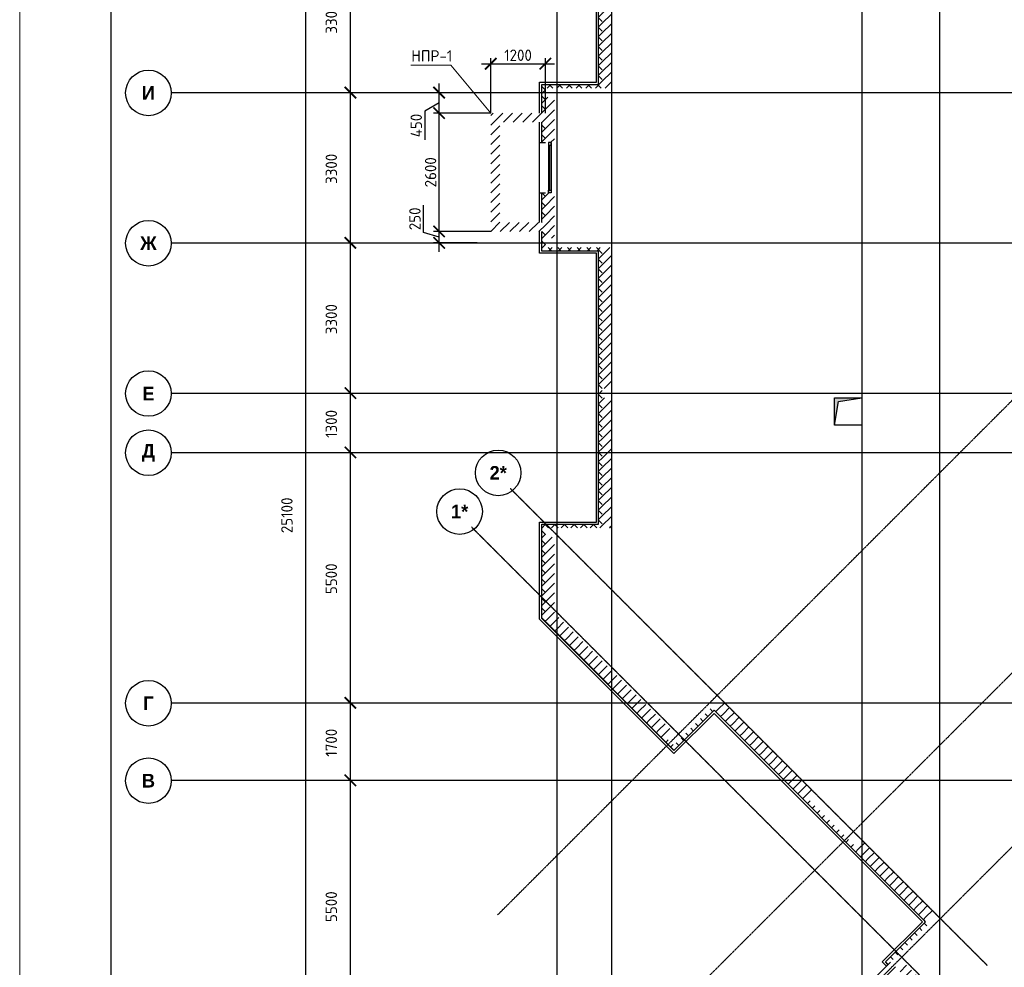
# Model space of a CAD drawing. Header units: millimetres. Extents: x 130535 to 1380046, y -52734 to 121434.
# Tile 3 of 64: x 213936 to 235554, y -38515 to -17709. Entities that reach past the tile are written whole.
import ezdxf

# ---------------------------------------------------------------- set-up
doc = ezdxf.new("R2010")
doc.units = ezdxf.units.MM
doc.linetypes.add('______5', pattern=[1.1, 0.8, -0.1, 0.1, -0.1])
doc.linetypes.add('DASHDOT_axis', pattern=[24, 20, -1.5, 1, -1.5])
doc.layers.get('DEFPOINTS').update_dxf_attribs({"color": 1, "lineweight": 0})
for name, color, linetype, lineweight in [('Standard', 7, 'Continuous', 25), ('Двери', 7, 'Continuous', 25), ('Колонны текст', 7, 'Continuous', 0), ('Общий01', 7, 'Continuous', 13), ('Оси', 40, '______5', 18), ('РАЗМЕРЫ', 1, 'Continuous', 9), ('ТОНКИЕ', 7, 'Continuous', 9)]:
    doc.layers.add(name, color=color, linetype=linetype, lineweight=lineweight)
doc.layers.add('Стена_ бетон несущ.', color=7, linetype='Continuous', lineweight=70, true_color=0xb4b496)
doc.layers.add('ТОЛСТЫЕ_ОСНОВНЫЕ', color=6, linetype='Continuous')
doc.styles.add('ARIAL', font='arial.ttf')
doc.styles.add('Century Gothic', font='GOTHIC.TTF')
doc.styles.add('GOST-2.304_Type-B', font='GOST Common.ttf')
doc.dimstyles.new('СПДС', dxfattribs={"dimscale": 100, "dimtxt": 2.5, "dimasz": 2.5, "dimexe": 1.25, "dimexo": 0, "dimtad": 1, "dimdec": 0, "dimtxsty": 'GOST-2.304_Type-B', "dimblk": 'ARCHTICK', "dimcen": 2.5, "dimdle": 2, "dimadec": 0, "dimazin": 2, "dimtfac": 0.75, "dimtdec": 0, "dimtmove": 1, "dimatfit": 3, "dimfxl": 1, "dimtolj": 1, "dimarcsym": 1})
pattern_1 = [(45, (387224.73, -49905.39), (-106.06602, 106.06602), []), (135, (387224.73, -49905.39), (-106.06602, -106.06602), [])]
pattern_2 = [(45, (387224.73, -49905.4), (-212.13203, 212.13203), []), (45, (387118.66, -49799.32), (-212.13203, 212.13203), [])]

# ---------------------------------------------------------------- blocks, each defined once
blk = doc.blocks.new('*U26')
at = {"layer": 'ТОЛСТЫЕ_ОСНОВНЫЕ', "color": 6}
blk.add_lwpolyline([(20, 5), (836, 5), (836, 589), (20, 589)], close=True, dxfattribs=at)
at = {"layer": 'ТОНКИЕ'}
blk.add_lwpolyline([(0, 0), (841, 0), (841, 594), (0, 594)], close=True, dxfattribs=at)
blk = doc.blocks.new('NSY101')
at = {"color": 0, "linetype": 'ByBlock', "lineweight": -2}
blk.add_circle((0, 0), 0.05, dxfattribs=at)
blk = doc.blocks.new('СЛОЖНЫЙ_ОБЪЕКТ_3')
at = {"layer": 'Оси', "color": 16, "linetype": 'Continuous', "lineweight": 25, "transparency": 33554687, "xscale": 9.999999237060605, "yscale": 9.999999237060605, "zscale": 9.999999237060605}
blk.add_blockref('NSY101', (-172.47, 15.488), dxfattribs=at)
at = {"layer": 'Оси', "color": 16, "linetype": 'Continuous', "lineweight": 25, "transparency": 33554687, "insert": (-172.47, 15.488), "char_height": 0.3, "width": 0.39, "attachment_point": 5, "style": 'Century Gothic'}
blk.add_mtext('\\A1;{\\fCentury Gothic|i0|b1;\\H0.300000;\\W1.000000;\\C16;В}\\P', dxfattribs=at)
blk = doc.blocks.new('СЛОЖНЫЙ_ОБЪЕКТ_4')
at = {"layer": 'Оси', "color": 16, "linetype": 'Continuous', "lineweight": 25, "transparency": 33554687, "xscale": 9.999999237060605, "yscale": 9.999999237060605, "zscale": 9.999999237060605}
blk.add_blockref('NSY101', (-172.47, 17.188), dxfattribs=at)
at = {"layer": 'Оси', "color": 16, "linetype": 'Continuous', "lineweight": 25, "transparency": 33554687, "insert": (-172.47, 17.188), "char_height": 0.3, "width": 0.345, "attachment_point": 5, "style": 'Century Gothic'}
blk.add_mtext('\\A1;{\\fCentury Gothic|i0|b1;\\H0.300000;\\W1.000000;\\C16;Г}\\P', dxfattribs=at)
blk = doc.blocks.new('СЛОЖНЫЙ_ОБЪЕКТ_5')
at = {"layer": 'Оси', "color": 16, "linetype": 'Continuous', "lineweight": 25, "transparency": 33554687, "xscale": 9.999999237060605, "yscale": 9.999999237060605, "zscale": 9.999999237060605}
blk.add_blockref('NSY101', (-172.47, 22.688), dxfattribs=at)
at = {"layer": 'Оси', "color": 16, "linetype": 'Continuous', "lineweight": 25, "transparency": 33554687, "insert": (-172.47, 22.688), "char_height": 0.3, "width": 0.47, "attachment_point": 5, "style": 'Century Gothic'}
blk.add_mtext('\\A1;{\\fCentury Gothic|i0|b1;\\H0.300000;\\W1.000000;\\C16;Д}\\P', dxfattribs=at)
blk = doc.blocks.new('СЛОЖНЫЙ_ОБЪЕКТ_6')
at = {"layer": 'Оси', "color": 16, "linetype": 'Continuous', "lineweight": 25, "transparency": 33554687, "xscale": 9.999999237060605, "yscale": 9.999999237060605, "zscale": 9.999999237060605}
blk.add_blockref('NSY101', (-172.47, 23.988), dxfattribs=at)
at = {"layer": 'Оси', "color": 16, "linetype": 'Continuous', "lineweight": 25, "transparency": 33554687, "insert": (-172.47, 23.988), "char_height": 0.3, "width": 0.365, "attachment_point": 5, "style": 'Century Gothic'}
blk.add_mtext('\\A1;{\\fCentury Gothic|i0|b1;\\H0.300000;\\W1.000000;\\C16;Е}\\P', dxfattribs=at)
blk = doc.blocks.new('СЛОЖНЫЙ_ОБЪЕКТ_7')
at = {"layer": 'Оси', "color": 16, "linetype": 'Continuous', "lineweight": 25, "transparency": 33554687, "xscale": 9.999999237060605, "yscale": 9.999999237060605, "zscale": 9.999999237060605}
blk.add_blockref('NSY101', (-172.47, 27.288), dxfattribs=at)
at = {"layer": 'Оси', "color": 16, "linetype": 'Continuous', "lineweight": 25, "transparency": 33554687, "insert": (-172.47, 27.288), "char_height": 0.3, "width": 0.54, "attachment_point": 5, "style": 'Century Gothic'}
blk.add_mtext('\\A1;{\\fCentury Gothic|i0|b1;\\H0.300000;\\W1.000000;\\C16;Ж}\\P', dxfattribs=at)
blk = doc.blocks.new('СЛОЖНЫЙ_ОБЪЕКТ_8')
at = {"layer": 'Оси', "color": 16, "linetype": 'Continuous', "lineweight": 25, "transparency": 33554687, "xscale": 9.999999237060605, "yscale": 9.999999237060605, "zscale": 9.999999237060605}
blk.add_blockref('NSY101', (-172.47, 30.588), dxfattribs=at)
at = {"layer": 'Оси', "color": 16, "linetype": 'Continuous', "lineweight": 25, "transparency": 33554687, "insert": (-172.47, 30.588), "char_height": 0.3, "width": 0.435, "attachment_point": 5, "style": 'Century Gothic'}
blk.add_mtext('\\A1;{\\fCentury Gothic|i0|b1;\\H0.300000;\\W1.000000;\\C16;И}\\P', dxfattribs=at)
blk = doc.blocks.new('СЛОЖНЫЙ_ОБЪЕКТ_28')
at = {"layer": 'Оси', "color": 16, "linetype": 'Continuous', "lineweight": 25, "transparency": 33554687, "xscale": 9.999999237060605, "yscale": 9.999999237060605, "zscale": 9.999999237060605}
blk.add_blockref('NSY101', (-163.63, 21.397), dxfattribs=at)
at = {"layer": 'Оси', "color": 16, "linetype": 'Continuous', "lineweight": 25, "transparency": 33554687, "insert": (-163.63, 21.397), "char_height": 0.3, "width": 0.57, "attachment_point": 5, "style": 'Century Gothic'}
blk.add_mtext('\\A1;{\\fCentury Gothic|i0|b1;\\H0.300000;\\W1.000000;\\C16;1*}\\P', dxfattribs=at)
blk = doc.blocks.new('СЛОЖНЫЙ_ОБЪЕКТ_29')
at = {"layer": 'Оси', "color": 16, "linetype": 'Continuous', "lineweight": 25, "transparency": 33554687, "xscale": 9.999999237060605, "yscale": 9.999999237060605, "zscale": 9.999999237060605}
blk.add_blockref('NSY101', (-162.782, 22.246), dxfattribs=at)
at = {"layer": 'Оси', "color": 16, "linetype": 'Continuous', "lineweight": 25, "transparency": 33554687, "insert": (-162.782, 22.246), "char_height": 0.3, "width": 0.57, "attachment_point": 5, "style": 'Century Gothic'}
blk.add_mtext('\\A1;{\\fCentury Gothic|i0|b1;\\H0.300000;\\W1.000000;\\C16;2*}\\P', dxfattribs=at)
blk = doc.blocks.new('_ArchTick')
at = {"color": 0, "linetype": 'ByBlock', "const_width": 0.15}
blk.add_lwpolyline([(-0.5, -0.5), (0.5, 0.5)], dxfattribs=at)
blk = doc.blocks.new('*D178')
at = {"layer": 'DEFPOINTS', "color": 0, "linetype": 'Continuous', "lineweight": 0, "transparency": 16777216}
for p in [(220222, -16009), (220222, -16009), (220222, -41109)]:
    blk.add_point(p, dxfattribs=at)
at = {"layer": 'Оси', "color": 0, "linetype": 'Continuous', "lineweight": -2, "transparency": 16777216}
for p, q in [((220222, -41309), (220222, -15809)), ((220222, -16009), (220347, -16009)), ((220222, -41109), (220347, -41109))]:
    blk.add_line(p, q, dxfattribs=at)
at = {"layer": 'Оси', "color": 0, "linetype": 'Continuous', "lineweight": -2, "transparency": 16777216, "xscale": 250, "yscale": 250, "zscale": 250}
for p, rotation in [((220222, -16009), 90), ((220222, -41109), 270)]:
    blk.add_blockref('_ArchTick', p, dxfattribs=dict(at, rotation=rotation))
at = {"layer": 'Оси', "color": 0, "linetype": 'Continuous', "lineweight": 13, "transparency": 16777216, "insert": (219803, -28591), "char_height": 250, "width": 104.17, "attachment_point": 5, "rotation": 90, "style": 'GOST-2.304_Type-B'}
blk.add_mtext('\\A1;25100', dxfattribs=at)
blk = doc.blocks.new('СЛОЖНЫЙ_ОБЪЕКТ_80')
at = {"layer": 'Общий01', "linetype": 'Continuous', "lineweight": 25, "true_color": 0x6d6d6d, "transparency": 33554687}
blk.add_hatch(color=251, dxfattribs=at).paths.add_polyline_path([(-155.397, 23.897), (-155.397, 23.297), (-155.311, 23.811), (-154.797, 23.897)])
at = {"layer": 'Общий01', "color": 7, "linetype": 'Continuous', "lineweight": 25, "transparency": 33554687}
for p, q in [((-155.397, 23.897), (-154.797, 23.897)), ((-155.397, 23.297), (-155.397, 23.897)), ((-155.397, 23.297), (-155.311, 23.811)), ((-155.311, 23.811), (-154.797, 23.897)), ((-154.797, 23.897), (-154.797, 23.297)), ((-154.797, 23.297), (-155.397, 23.297))]:
    blk.add_line(p, q, dxfattribs=at)
blk = doc.blocks.new('*D117')
at = {"layer": 'DEFPOINTS', "color": 0, "linetype": 'Continuous', "lineweight": 0, "transparency": 16777216}
for p in [(221197, -34409), (221197, -34409), (221197, -39909)]:
    blk.add_point(p, dxfattribs=at)
at = {"layer": 'Оси', "color": 0, "linetype": 'Continuous', "lineweight": -2, "transparency": 16777216}
for p, q in [((221197, -40109), (221197, -34209)), ((221197, -34409), (221322, -34409)), ((221197, -39909), (221322, -39909))]:
    blk.add_line(p, q, dxfattribs=at)
at = {"layer": 'Оси', "color": 0, "linetype": 'Continuous', "lineweight": -2, "transparency": 16777216, "xscale": 250, "yscale": 250, "zscale": 250}
for p, rotation in [((221197, -34409), 90), ((221197, -39909), 270)]:
    blk.add_blockref('_ArchTick', p, dxfattribs=dict(at, rotation=rotation))
at = {"layer": 'Оси', "color": 0, "linetype": 'Continuous', "lineweight": 13, "transparency": 16777216, "insert": (220778, -37184), "char_height": 250, "width": 83.33, "attachment_point": 5, "rotation": 90, "style": 'GOST-2.304_Type-B'}
blk.add_mtext('\\A1;5500', dxfattribs=at)
blk = doc.blocks.new('*D118')
at = {"layer": 'DEFPOINTS', "color": 0, "linetype": 'Continuous', "lineweight": 0, "transparency": 16777216}
for p in [(221197, -32709), (221197, -32709), (221197, -34409)]:
    blk.add_point(p, dxfattribs=at)
at = {"layer": 'Оси', "color": 0, "linetype": 'Continuous', "lineweight": -2, "transparency": 16777216}
for p, q in [((221197, -34609), (221197, -32509)), ((221197, -32709), (221322, -32709)), ((221197, -34409), (221322, -34409))]:
    blk.add_line(p, q, dxfattribs=at)
at = {"layer": 'Оси', "color": 0, "linetype": 'Continuous', "lineweight": -2, "transparency": 16777216, "xscale": 250, "yscale": 250, "zscale": 250}
for p, rotation in [((221197, -32709), 90), ((221197, -34409), 270)]:
    blk.add_blockref('_ArchTick', p, dxfattribs=dict(at, rotation=rotation))
at = {"layer": 'Оси', "color": 0, "linetype": 'Continuous', "lineweight": 13, "transparency": 16777216, "insert": (220778, -33584), "char_height": 250, "width": 83.33, "attachment_point": 5, "rotation": 90, "style": 'GOST-2.304_Type-B'}
blk.add_mtext('\\A1;1700', dxfattribs=at)
blk = doc.blocks.new('*D119')
at = {"layer": 'DEFPOINTS', "color": 0, "linetype": 'Continuous', "lineweight": 0, "transparency": 16777216}
for p in [(221197, -27209), (221197, -27209), (221197, -32709)]:
    blk.add_point(p, dxfattribs=at)
at = {"layer": 'Оси', "color": 0, "linetype": 'Continuous', "lineweight": -2, "transparency": 16777216}
for p, q in [((221197, -32909), (221197, -27009)), ((221197, -27209), (221322, -27209)), ((221197, -32709), (221322, -32709))]:
    blk.add_line(p, q, dxfattribs=at)
at = {"layer": 'Оси', "color": 0, "linetype": 'Continuous', "lineweight": -2, "transparency": 16777216, "xscale": 250, "yscale": 250, "zscale": 250}
for p, rotation in [((221197, -27209), 90), ((221197, -32709), 270)]:
    blk.add_blockref('_ArchTick', p, dxfattribs=dict(at, rotation=rotation))
at = {"layer": 'Оси', "color": 0, "linetype": 'Continuous', "lineweight": 13, "transparency": 16777216, "insert": (220778, -29984), "char_height": 250, "width": 83.33, "attachment_point": 5, "rotation": 90, "style": 'GOST-2.304_Type-B'}
blk.add_mtext('\\A1;5500', dxfattribs=at)
blk = doc.blocks.new('*D120')
at = {"layer": 'DEFPOINTS', "color": 0, "linetype": 'Continuous', "lineweight": 0, "transparency": 16777216}
for p in [(221197, -25909), (221197, -25909), (221197, -27209)]:
    blk.add_point(p, dxfattribs=at)
at = {"layer": 'Оси', "color": 0, "linetype": 'Continuous', "lineweight": -2, "transparency": 16777216}
for p, q in [((221197, -27409), (221197, -25709)), ((221197, -25909), (221322, -25909)), ((221197, -27209), (221322, -27209))]:
    blk.add_line(p, q, dxfattribs=at)
at = {"layer": 'Оси', "color": 0, "linetype": 'Continuous', "lineweight": -2, "transparency": 16777216, "xscale": 250, "yscale": 250, "zscale": 250}
for p, rotation in [((221197, -25909), 90), ((221197, -27209), 270)]:
    blk.add_blockref('_ArchTick', p, dxfattribs=dict(at, rotation=rotation))
at = {"layer": 'Оси', "color": 0, "linetype": 'Continuous', "lineweight": 13, "transparency": 16777216, "insert": (220778, -26584), "char_height": 250, "width": 83.33, "attachment_point": 5, "rotation": 90, "style": 'GOST-2.304_Type-B'}
blk.add_mtext('\\A1;1300', dxfattribs=at)
blk = doc.blocks.new('*D121')
at = {"layer": 'DEFPOINTS', "color": 0, "linetype": 'Continuous', "lineweight": 0, "transparency": 16777216}
for p in [(221197, -22609), (221197, -22609), (221197, -25909)]:
    blk.add_point(p, dxfattribs=at)
at = {"layer": 'Оси', "color": 0, "linetype": 'Continuous', "lineweight": -2, "transparency": 16777216}
for p, q in [((221197, -26109), (221197, -22409)), ((221197, -22609), (221322, -22609)), ((221197, -25909), (221322, -25909))]:
    blk.add_line(p, q, dxfattribs=at)
at = {"layer": 'Оси', "color": 0, "linetype": 'Continuous', "lineweight": -2, "transparency": 16777216, "xscale": 250, "yscale": 250, "zscale": 250}
for p, rotation in [((221197, -22609), 90), ((221197, -25909), 270)]:
    blk.add_blockref('_ArchTick', p, dxfattribs=dict(at, rotation=rotation))
at = {"layer": 'Оси', "color": 0, "linetype": 'Continuous', "lineweight": 13, "transparency": 16777216, "insert": (220778, -24284), "char_height": 250, "width": 83.33, "attachment_point": 5, "rotation": 90, "style": 'GOST-2.304_Type-B'}
blk.add_mtext('\\A1;3300', dxfattribs=at)
blk = doc.blocks.new('*D122')
at = {"layer": 'DEFPOINTS', "color": 0, "linetype": 'Continuous', "lineweight": 0, "transparency": 16777216}
for p in [(221197, -19309), (221197, -19309), (221197, -22609)]:
    blk.add_point(p, dxfattribs=at)
at = {"layer": 'Оси', "color": 0, "linetype": 'Continuous', "lineweight": -2, "transparency": 16777216}
for p, q in [((221197, -22809), (221197, -19109)), ((221197, -19309), (221322, -19309)), ((221197, -22609), (221322, -22609))]:
    blk.add_line(p, q, dxfattribs=at)
at = {"layer": 'Оси', "color": 0, "linetype": 'Continuous', "lineweight": -2, "transparency": 16777216, "xscale": 250, "yscale": 250, "zscale": 250}
for p, rotation in [((221197, -19309), 90), ((221197, -22609), 270)]:
    blk.add_blockref('_ArchTick', p, dxfattribs=dict(at, rotation=rotation))
at = {"layer": 'Оси', "color": 0, "linetype": 'Continuous', "lineweight": 13, "transparency": 16777216, "insert": (220778, -20984), "char_height": 250, "width": 83.33, "attachment_point": 5, "rotation": 90, "style": 'GOST-2.304_Type-B'}
blk.add_mtext('\\A1;3300', dxfattribs=at)
blk = doc.blocks.new('*D123')
at = {"layer": 'DEFPOINTS', "color": 0, "linetype": 'Continuous', "lineweight": 0, "transparency": 16777216}
for p in [(221197, -16009), (221197, -16009), (221197, -19309)]:
    blk.add_point(p, dxfattribs=at)
at = {"layer": 'Оси', "color": 0, "linetype": 'Continuous', "lineweight": -2, "transparency": 16777216}
for p, q in [((221197, -19509), (221197, -15809)), ((221197, -16009), (221322, -16009)), ((221197, -19309), (221322, -19309))]:
    blk.add_line(p, q, dxfattribs=at)
at = {"layer": 'Оси', "color": 0, "linetype": 'Continuous', "lineweight": -2, "transparency": 16777216, "xscale": 250, "yscale": 250, "zscale": 250}
for p, rotation in [((221197, -16009), 90), ((221197, -19309), 270)]:
    blk.add_blockref('_ArchTick', p, dxfattribs=dict(at, rotation=rotation))
at = {"layer": 'Оси', "color": 0, "linetype": 'Continuous', "lineweight": 13, "transparency": 16777216, "insert": (220778, -17684), "char_height": 250, "width": 83.33, "attachment_point": 5, "rotation": 90, "style": 'GOST-2.304_Type-B'}
blk.add_mtext('\\A1;3300', dxfattribs=at)
blk = doc.blocks.new('*D201')
at = {"layer": 'DEFPOINTS', "color": 0, "linetype": 'Continuous', "lineweight": 0, "transparency": 16777216}
for p in [(223145, -22359), (224278, -22359), (223981, -22609)]:
    blk.add_point(p, dxfattribs=at)
at = {"layer": 'РАЗМЕРЫ', "color": 0, "linetype": 'Continuous', "lineweight": -2, "transparency": 16777216}
for p, q in [((222802, -22381), (222802, -21781)), ((223145, -22809), (223145, -22159)), ((223145, -22484), (222802, -22381)), ((224278, -22359), (223020, -22359)), ((223981, -22609), (223020, -22609))]:
    blk.add_line(p, q, dxfattribs=at)
at = {"layer": 'РАЗМЕРЫ', "color": 0, "linetype": 'Continuous', "lineweight": -2, "transparency": 16777216, "xscale": 250, "yscale": 250, "zscale": 250}
for p, rotation in [((223145, -22359), 90), ((223145, -22609), 270)]:
    blk.add_blockref('_ArchTick', p, dxfattribs=dict(at, rotation=rotation))
at = {"layer": 'РАЗМЕРЫ', "color": 0, "linetype": 'Continuous', "lineweight": 0, "transparency": 16777216, "insert": (222614, -22081), "char_height": 250, "attachment_point": 5, "rotation": 90, "style": 'GOST-2.304_Type-B'}
blk.add_mtext('\\A1;250', dxfattribs=at)
blk = doc.blocks.new('*D202')
at = {"layer": 'DEFPOINTS', "color": 0, "linetype": 'Continuous', "lineweight": 0, "transparency": 16777216}
for p in [(223145, -19759), (224278, -19759), (224278, -22359)]:
    blk.add_point(p, dxfattribs=at)
at = {"layer": 'РАЗМЕРЫ', "color": 0, "linetype": 'Continuous', "lineweight": -2, "transparency": 16777216}
for p, q in [((223145, -22559), (223145, -19559)), ((224278, -19759), (223020, -19759)), ((224278, -22359), (223020, -22359))]:
    blk.add_line(p, q, dxfattribs=at)
at = {"layer": 'РАЗМЕРЫ', "color": 0, "linetype": 'Continuous', "lineweight": -2, "transparency": 16777216, "xscale": 250, "yscale": 250, "zscale": 250}
for p, rotation in [((223145, -19759), 90), ((223145, -22359), 270)]:
    blk.add_blockref('_ArchTick', p, dxfattribs=dict(at, rotation=rotation))
at = {"layer": 'РАЗМЕРЫ', "color": 0, "linetype": 'Continuous', "lineweight": 0, "transparency": 16777216, "insert": (222958, -21059), "char_height": 250, "attachment_point": 5, "rotation": 90, "style": 'GOST-2.304_Type-B'}
blk.add_mtext('\\A1;2600', dxfattribs=at)
blk = doc.blocks.new('*D203')
at = {"layer": 'DEFPOINTS', "color": 0, "linetype": 'Continuous', "lineweight": 0, "transparency": 16777216}
for p in [(223145, -19309), (223145, -19309), (224278, -19759)]:
    blk.add_point(p, dxfattribs=at)
at = {"layer": 'РАЗМЕРЫ', "color": 0, "linetype": 'Continuous', "lineweight": -2, "transparency": 16777216}
for p, q in [((223145, -19959), (223145, -19109)), ((223145, -19309), (223270, -19309)), ((223145, -19534), (222830, -19720)), ((222830, -19720), (222830, -20345)), ((224278, -19759), (223020, -19759))]:
    blk.add_line(p, q, dxfattribs=at)
at = {"layer": 'РАЗМЕРЫ', "color": 0, "linetype": 'Continuous', "lineweight": -2, "transparency": 16777216, "xscale": 250, "yscale": 250, "zscale": 250}
for p, rotation in [((223145, -19309), 90), ((223145, -19759), 270)]:
    blk.add_blockref('_ArchTick', p, dxfattribs=dict(at, rotation=rotation))
at = {"layer": 'РАЗМЕРЫ', "color": 0, "linetype": 'Continuous', "lineweight": 0, "transparency": 16777216, "insert": (222643, -20032), "char_height": 250, "attachment_point": 5, "rotation": 90, "style": 'GOST-2.304_Type-B'}
blk.add_mtext('\\A1;450', dxfattribs=at)
blk = doc.blocks.new('*D204')
at = {"layer": 'DEFPOINTS', "color": 0, "linetype": 'Continuous', "lineweight": 0, "transparency": 16777216}
for p in [(225478, -18676), (224278, -19759), (225478, -19759)]:
    blk.add_point(p, dxfattribs=at)
at = {"layer": 'РАЗМЕРЫ', "color": 0, "linetype": 'Continuous', "lineweight": -2, "transparency": 16777216}
for p, q in [((224278, -19759), (224278, -18551)), ((225478, -19759), (225478, -18551)), ((224078, -18676), (225678, -18676))]:
    blk.add_line(p, q, dxfattribs=at)
at = {"layer": 'РАЗМЕРЫ', "color": 0, "linetype": 'Continuous', "lineweight": -2, "transparency": 16777216, "xscale": 250, "yscale": 250, "zscale": 250, "rotation": 180}
blk.add_blockref('_ArchTick', (224278, -18676), dxfattribs=at)
at = {"layer": 'РАЗМЕРЫ', "color": 0, "linetype": 'Continuous', "lineweight": -2, "transparency": 16777216, "xscale": 250, "yscale": 250, "zscale": 250}
blk.add_blockref('_ArchTick', (225478, -18676), dxfattribs=at)
at = {"layer": 'РАЗМЕРЫ', "color": 0, "linetype": 'Continuous', "lineweight": 0, "transparency": 16777216, "insert": (224878, -18489), "char_height": 250, "attachment_point": 5, "style": 'GOST-2.304_Type-B'}
blk.add_mtext('\\A1;1200', dxfattribs=at)

msp = doc.modelspace()

# ---------------------------------------------------------------- hatches: boundary and pattern name
at = {"layer": 'Общий01', "linetype": 'Continuous', "lineweight": 13, "transparency": 33554687}
h = msp.add_hatch(dxfattribs=at)
h.set_pattern_fill('__________6', scale=100, style=0, pattern_type=2)
h.set_pattern_definition(pattern_1)
h.paths.add_polyline_path([(225397.8, -12888.5), (226647.8, -12888.5), (226647.8, -19128.5), (225397.8, -19128.5), (225397.8, -19758.7), (225477.8, -19758.7), (225477.8, -19208.5), (226727.8, -19208.5), (226727.8, -12808.5), (225477.8, -12808.5), (225477.8, -12048.7), (225397.8, -12048.7)], flags=0)
h = msp.add_hatch(dxfattribs=at)
h.set_pattern_fill('__________6', scale=100, style=0, pattern_type=2)
h.set_pattern_definition(pattern_1)
h.paths.add_polyline_path([(225397.8, -20408.5), (225477.8, -20408.5), (225477.8, -19958.7), (225397.8, -19958.7)], flags=0)
h = msp.add_hatch(dxfattribs=at)
h.set_pattern_fill('__________6', scale=100, style=0, pattern_type=2)
h.set_pattern_definition(pattern_1)
h.paths.add_polyline_path([(225397.8, -22158.7), (225477.8, -22158.7), (225477.8, -21508.5), (225397.8, -21508.5)], flags=0)
h = msp.add_hatch(dxfattribs=at)
h.set_pattern_fill('__________6', scale=100, style=0, pattern_type=2)
h.set_pattern_definition(pattern_1)
h.paths.add_polyline_path([(225477.8, -22358.7), (225397.8, -22358.7), (225397.8, -22788.5), (226647.8, -22788.5), (226647.8, -28788.5), (225397.8, -28788.5), (225397.8, -30853.1), (228297, -33752.3), (229180.8, -32868.5), (233826.9, -37514.5), (233176.4, -38165), (233232.9, -38221.6), (233940, -37514.5), (229180.8, -32755.3), (228297, -33639.2), (225477.8, -30819.9), (225477.8, -28868.5), (226727.8, -28868.5), (226727.8, -22708.5), (225477.8, -22708.5)], flags=0)
h = msp.add_hatch(dxfattribs=at)
h.set_pattern_fill('__________6', scale=100, style=0, pattern_type=2)
h.set_pattern_definition(pattern_1)
h.paths.add_polyline_path([(233940, -37514.5), (233848.1, -37422.6), (233791.5, -37479.1), (233826.9, -37514.5), (232943, -38398.3), (232999.6, -38454.9)], flags=0)
at = {"layer": 'Стена_ бетон несущ.', "linetype": 'Continuous', "lineweight": 35, "transparency": 33554687}
h = msp.add_hatch(dxfattribs=at)
h.set_pattern_fill('__________5', scale=100, style=0, pattern_type=2)
h.set_pattern_definition(pattern_2)
h.paths.add_polyline_path([(226927.8, -19208.5), (226927.8, -16108.5), (226727.8, -16108.5), (226727.8, -19208.5)], flags=0)
h = msp.add_hatch(dxfattribs=at)
h.set_pattern_fill('__________5', scale=100, style=0, pattern_type=2)
h.set_pattern_definition(pattern_2)
h.paths.add_polyline_path([(225477.8, -20408.5), (225677.8, -20408.5), (225677.8, -19408.5), (225477.8, -19408.5)], flags=0)
h = msp.add_hatch(dxfattribs=at)
h.set_pattern_fill('__________5', scale=100, style=0, pattern_type=2)
h.set_pattern_definition(pattern_2)
h.paths.add_polyline_path([(224277.8, -19758.7), (224277.8, -22358.7), (224477.8, -22358.7), (224477.8, -19758.7)], flags=0)
h = msp.add_hatch(dxfattribs=at)
h.set_pattern_fill('__________5', scale=100, style=0, pattern_type=2)
h.set_pattern_definition(pattern_2)
h.paths.add_polyline_path([(225477.8, -19758.7), (224477.8, -19758.7), (224477.8, -19958.7), (225477.8, -19958.7)], flags=0)
h = msp.add_hatch(dxfattribs=at)
h.set_pattern_fill('__________5', scale=100, style=0, pattern_type=2)
h.set_pattern_definition(pattern_2)
h.paths.add_polyline_path([(225677.8, -22508.5), (225677.8, -21508.5), (225477.8, -21508.5), (225477.8, -22508.5)], flags=0)
h = msp.add_hatch(dxfattribs=at)
h.set_pattern_fill('__________5', scale=100, style=0, pattern_type=2)
h.set_pattern_definition(pattern_2)
h.paths.add_polyline_path([(224477.8, -22358.7), (225477.8, -22358.7), (225477.8, -22158.7), (224477.8, -22158.7)], flags=0)
h = msp.add_hatch(dxfattribs=at)
h.set_pattern_fill('__________5', scale=100, style=0, pattern_type=2)
h.set_pattern_definition(pattern_2)
h.paths.add_polyline_path([(226927.8, -25808.5), (226927.8, -22708.5), (226727.8, -22708.5), (226727.8, -25808.5)], flags=0)
h = msp.add_hatch(dxfattribs=at)
h.set_pattern_fill('__________5', scale=100, style=0, pattern_type=2)
h.set_pattern_definition(pattern_2)
h.paths.add_polyline_path([(226927.8, -28868.5), (226927.8, -26008.5), (226727.8, -26008.5), (226727.8, -28868.5)], flags=0)
h = msp.add_hatch(dxfattribs=at)
h.set_pattern_fill('__________5', scale=100, style=0, pattern_type=2)
h.set_pattern_definition(pattern_2)
h.paths.add_polyline_path([(225677.8, -30737.1), (225677.8, -29068.5), (225477.8, -29068.5), (225477.8, -30819.9)], flags=0)
h = msp.add_hatch(dxfattribs=at)
h.set_pattern_fill('__________5', scale=100, style=0, pattern_type=2)
h.set_pattern_definition(pattern_2)
h.paths.add_polyline_path([(228297, -33356.3), (225677.8, -30737.1), (225477.8, -30819.9), (228155.6, -33497.7)], flags=0)
h = msp.add_hatch(dxfattribs=at)
h.set_pattern_fill('__________5', scale=100, style=0, pattern_type=2)
h.set_pattern_definition(pattern_2)
h.paths.add_polyline_path([(231415.3, -34707), (229322.3, -32613.9), (229180.8, -32755.3), (231273.9, -34848.4)], flags=0)
h = msp.add_hatch(dxfattribs=at)
h.set_pattern_fill('__________5', scale=100, style=0, pattern_type=2)
h.set_pattern_definition(pattern_2)
h.paths.add_polyline_path([(232299.2, -35873.7), (233940, -37514.5), (234081.4, -37373.1), (232440.7, -35732.3)], flags=0)
h = msp.add_hatch(dxfattribs=at)
h.set_pattern_fill('__________5', scale=100, style=0, pattern_type=2)
h.set_pattern_definition(pattern_2)
h.paths.add_polyline_path([(233056.2, -38398.3), (231726.8, -39727.7), (231868.2, -39869.1), (233197.6, -38539.7)], flags=0)
h = msp.add_hatch(dxfattribs=at)
h.set_pattern_fill('__________5', scale=100, style=0, pattern_type=2)
h.set_pattern_definition(pattern_2)
h.paths.add_polyline_path([(236099.2, -41158.5), (233339, -38398.3), (233197.6, -38539.8), (236016.4, -41358.5)], flags=0)

# ---------------------------------------------------------------- linework, layer by layer
at = {"color": 7, "linetype": 'DASHDOT_axis'}
for p, q in [((225727.8, 5808.8), (225727.8, -45070.9)), ((226927.8, 5808.8), (226927.8, -45070.9)), ((232427.8, 5808.8), (232427.8, -45070.9)), ((234127.8, 5808.8), (234127.8, -45070.9)), ((251393.5, -10401.2), (224427.8, -37366.9)), ((254384.6, -13392.3), (227418.9, -40358)), ((256294.1, -15301.8), (229328.4, -42267.5)), ((217262.6, -19308.5), (249317.1, -19308.5)), ((217262.6, -22608.5), (249317.1, -22608.5)), ((217262.6, -25908.5), (295644.3, -25908.5)), ((217262.6, -27208.5), (295644.3, -27208.5)), ((217262.6, -32708.5), (295644.3, -32708.5)), ((217262.6, -34408.5), (295644.3, -34408.5))]:
    msp.add_line(p, q, dxfattribs=at)
at = {"layer": 'Standard', "color": 7, "linetype": 'Continuous', "lineweight": 25, "transparency": 33554687}
for p, q in [((225549.8, -20408.5), (225549.8, -20464.5)), ((225605.8, -20408.5), (225549.8, -20408.5)), ((225549.8, -20408.5), (225549.8, -21508.5)), ((225549.8, -20464.5), (225605.8, -20464.5)), ((225605.8, -20464.5), (225605.8, -20408.5)), ((225605.8, -20408.5), (225605.8, -21508.5)), ((225549.8, -21508.5), (225549.8, -21452.5)), ((225549.8, -21452.5), (225605.8, -21452.5)), ((225605.8, -21508.5), (225549.8, -21508.5)), ((225605.8, -21452.5), (225605.8, -21508.5))]:
    msp.add_line(p, q, dxfattribs=at)
at = {"layer": 'Standard', "color": 7, "linetype": 'Continuous', "lineweight": 13, "transparency": 33554687}
msp.add_3dface([(225577.8, -21452.5, -1794), (225577.8, -21452.5, -606), (225577.8, -20464.5, -606), (225577.8, -20464.5, -1794)], dxfattribs=at)
at = {"layer": 'Колонны текст', "color": 7, "linetype": 'Continuous', "lineweight": 0}
msp.add_lwpolyline([(224277.8, -19758.7), (223405.6, -18708.8), (222522.1, -18708.8)], dxfattribs=at)
at = {"layer": 'Общий01', "color": 7, "linetype": 'Continuous', "lineweight": 25, "transparency": 33554687}
for p, q in [((226597.8, -19078.5), (226597.8, -12938.5)), ((226647.8, -19128.5), (226647.8, -12888.5)), ((225347.8, -19078.5), (226597.8, -19078.5)), ((225347.8, -19758.7), (225347.8, -19078.5)), ((225397.8, -19128.5), (226647.8, -19128.5)), ((225397.8, -19758.7), (225397.8, -19128.5)), ((225347.8, -22158.7), (225347.8, -19958.7)), ((225397.8, -20408.5), (225397.8, -19958.7)), ((225347.8, -20408.5), (225477.8, -20408.5)), ((225347.8, -21508.5), (225477.8, -21508.5)), ((225397.8, -22158.7), (225397.8, -21508.5)), ((225347.8, -22838.5), (225347.8, -22358.7)), ((225397.8, -22788.5), (225397.8, -22358.7)), ((226597.8, -22838.5), (225347.8, -22838.5)), ((226647.8, -22788.5), (225397.8, -22788.5)), ((226597.8, -28738.5), (226597.8, -22838.5)), ((226647.8, -28788.5), (226647.8, -22788.5)), ((225347.8, -30873.8), (225347.8, -28738.5)), ((225347.8, -28738.5), (226597.8, -28738.5)), ((225397.8, -30853.1), (225397.8, -28788.5)), ((225397.8, -28788.5), (226647.8, -28788.5)), ((228297, -33823), (225347.8, -30873.8)), ((228297, -33752.3), (225397.8, -30853.1)), ((229180.8, -32868.5), (228297, -33752.3)), ((229180.8, -32939.2), (228297, -33823)), ((233826.9, -37514.5), (229180.8, -32868.5)), ((233756.2, -37514.5), (229180.8, -32939.2)), ((232872.3, -38398.3), (233756.2, -37514.5)), ((232943, -38398.3), (233826.9, -37514.5)), ((233826.9, -37514.5), (233791.5, -37479.1)), ((232964.2, -38490.3), (232872.3, -38398.3)), ((232999.6, -38454.9), (232943, -38398.3))]:
    msp.add_line(p, q, dxfattribs=at)
at = {"layer": 'Оси', "color": 7, "linetype": '______5', "lineweight": 25, "transparency": 33554687}
for p, q in [((224703.8, -27995.4), (235175, -38466.6)), ((223855.3, -28843.9), (234326.5, -39315.1))]:
    msp.add_line(p, q, dxfattribs=at)

# ---------------------------------------------------------------- block references
at = {"color": 7, "xscale": 100, "yscale": 100, "zscale": 100}
msp.add_blockref('*U26', (213936.3, -52733.6), dxfattribs=at)
at = {"layer": 'Общий01', "color": 7, "linetype": 'Continuous', "lineweight": 25, "transparency": 33554687, "xscale": 1000, "yscale": 1000, "zscale": 1000}
msp.add_blockref('СЛОЖНЫЙ_ОБЪЕКТ_80', (387224.7, -49905.4), dxfattribs=at)
at = {"layer": 'Оси', "color": 7, "linetype": 'Continuous', "lineweight": 25, "transparency": 33554687, "xscale": 1000, "yscale": 1000, "zscale": 1000}
for name, p in [('СЛОЖНЫЙ_ОБЪЕКТ_8', (389232.8, -49905.4)), ('СЛОЖНЫЙ_ОБЪЕКТ_7', (389232.8, -49905.4)), ('СЛОЖНЫЙ_ОБЪЕКТ_6', (389232.8, -49905.4)), ('СЛОЖНЫЙ_ОБЪЕКТ_5', (389232.8, -49905.4)), ('СЛОЖНЫЙ_ОБЪЕКТ_29', (387224.7, -49905.4)), ('СЛОЖНЫЙ_ОБЪЕКТ_28', (387224.7, -49905.4)), ('СЛОЖНЫЙ_ОБЪЕКТ_4', (389232.8, -49905.4)), ('СЛОЖНЫЙ_ОБЪЕКТ_3', (389232.8, -49905.4))]:
    msp.add_blockref(name, p, dxfattribs=at)

# ---------------------------------------------------------------- texts
at = {"layer": 'Двери', "color": 7, "linetype": 'Continuous', "lineweight": 13, "transparency": 33554687, "insert": (226053, -21001.2), "char_height": 250, "width": 796.667, "attachment_point": 5, "rotation": 90, "style": 'Century Gothic'}
msp.add_mtext('\\A1;{\\fCentury Gothic|i0|b1;\\H0.250000;\\W0.800000;\\c3254825728;ОП-1}\\P', dxfattribs=at)
at = {"layer": 'Колонны текст', "color": 7, "linetype": 'Continuous', "lineweight": 0, "insert": (222533.5, -18378.8), "char_height": 250, "attachment_point": 1, "style": 'GOST-2.304_Type-B'}
msp.add_mtext_dynamic_manual_height_columns('НПР-1', width=725.06, gutter_width=12.5, heights=[0], dxfattribs=at)
at = {"layer": 'Общий01', "color": 7, "linetype": 'Continuous', "lineweight": 25, "transparency": 33554687, "insert": (218420, -30419.7), "char_height": 400, "width": 2697.045, "attachment_point": 7, "rotation": 90, "style": 'ARIAL'}
msp.add_mtext('\\A1;{\\fArial|i0|b1;\\H0.400000;\\W1.000000;\\C7;Секция 3}\\P', dxfattribs=at)

# ---------------------------------------------------------------- dimensions: what is measured, and where the dimension line sits
at = {"layer": 'Оси', "color": 7, "linetype": 'Continuous', "lineweight": 13, "transparency": 33554687}
for base, p1, p2, picture, middle in [((220221.7, -16008.5), (220221.7, -41108.5), (220221.7, -16008.5), '*D178', (219990.4, -28591.1)), ((221197.1, -16008.5), (221197.1, -19308.5), (221197.1, -16008.5), '*D123', (220965.8, -17683.7)), ((221197.1, -19308.5), (221197.1, -22608.5), (221197.1, -19308.5), '*D122', (220965.8, -20983.7)), ((221197.1, -22608.5), (221197.1, -25908.5), (221197.1, -22608.5), '*D121', (220965.8, -24283.7)), ((221197.1, -25908.5), (221197.1, -27208.5), (221197.1, -25908.5), '*D120', (220965.8, -26583.7)), ((221197.1, -27208.5), (221197.1, -32708.5), (221197.1, -27208.5), '*D119', (220965.8, -29983.7)), ((221197.1, -32708.5), (221197.1, -34408.5), (221197.1, -32708.5), '*D118', (220965.8, -33583.7)), ((221197.1, -34408.5), (221197.1, -39908.5), (221197.1, -34408.5), '*D117', (220965.8, -37183.7))]:
    dim = msp.add_linear_dim(base=base, p1=p1, p2=p2, angle=90, dimstyle='СПДС', override={"dimtxt": 2.5, "dimgap": 0.625}, dxfattribs=at)
    dim.commit()
    dim.dimension.update_dxf_attribs({"geometry": picture, "text_midpoint": middle, "dimtype": 160})
at = {"layer": 'РАЗМЕРЫ', "color": 7, "linetype": 'Continuous', "lineweight": 0}
dim = msp.add_linear_dim(base=(225477.8, -18676.4), p1=(224277.8, -19758.7), p2=(225477.8, -19758.7), dimstyle='СПДС', dxfattribs=at)
dim.commit()
dim.dimension.update_dxf_attribs({"geometry": '*D204', "text_midpoint": (224877.8, -18488.9)})
dim = msp.add_linear_dim(base=(223145.3, -19308.5), p1=(224277.8, -19758.7), p2=(223145.3, -19308.5), angle=90, dimstyle='СПДС', dxfattribs=at)
dim.commit()
dim.dimension.update_dxf_attribs({"geometry": '*D203', "text_midpoint": (222830.5, -19782.1), "dimtype": 160})
for base, p1, p2, picture, middle in [((223145.3, -19758.7), (224277.8, -22358.7), (224277.8, -19758.7), '*D202', (222957.8, -21058.7)), ((223145.3, -22358.7), (223980.7, -22608.5), (224277.8, -22358.7), '*D201', (222614.1, -22318))]:
    dim = msp.add_linear_dim(base=base, p1=p1, p2=p2, angle=90, dimstyle='СПДС', dxfattribs=at)
    dim.commit()
    dim.dimension.update_dxf_attribs({"geometry": picture, "text_midpoint": middle})

doc.saveas('drawing.dxf')
